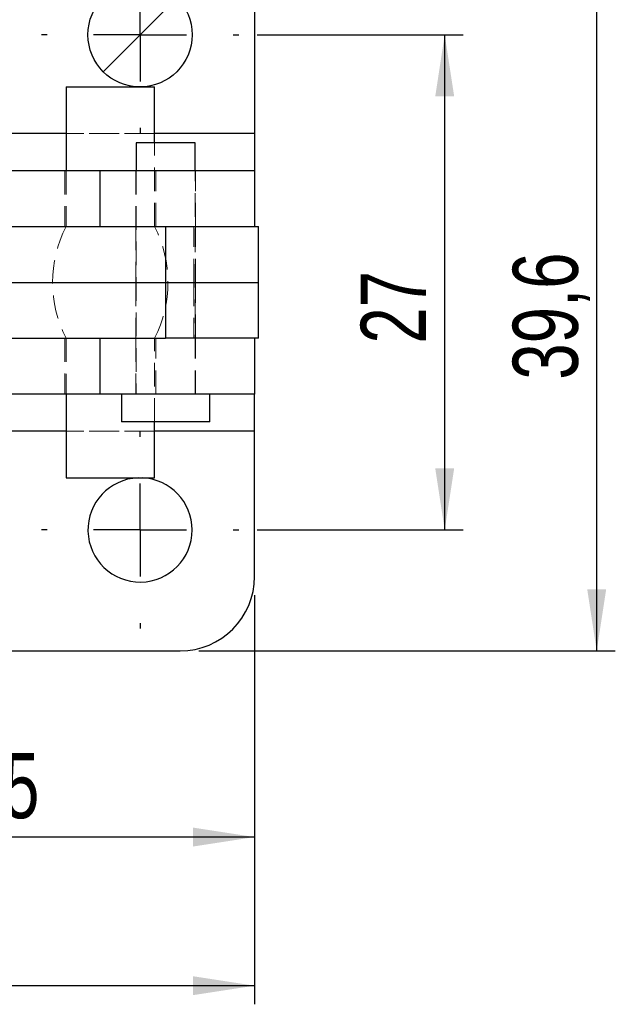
# Model space of a CAD drawing. Header units: millimetres. Extents: x 32 to 375, y 34 to 288.
# Tile 23 of 41: x 189 to 221, y 34 to 87. Entities that reach past the tile are written whole.
import ezdxf

# ---------------------------------------------------------------- set-up
doc = ezdxf.new("R2010")
doc.units = ezdxf.units.MM
doc.linetypes.add('HIDDEN', pattern=[1.905, 1.27, -0.635])
doc.layers.add('FORMATO', color=179, linetype='Continuous')
doc.styles.add('SLDTEXTSTYLE0', font='TXT', dxfattribs={"width": 0.75})
doc.dimstyles.new('SLDDIMSTYLE0', dxfattribs={"dimtxt": 3.5, "dimasz": 3.302, "dimexe": 0, "dimexo": 0.0625, "dimgap": 0.875, "dimtad": 1, "dimdec": 0, "dimrnd": 1e-09, "dimzin": 12, "dimdsep": 46, "dimtxsty": 'SLDTEXTSTYLE0', "dimsah": 1, "dimcen": 0.09, "dimadec": 0, "dimazin": 3, "dimtfac": 1, "dimtdec": 0, "dimtofl": 0, "dimtmove": 0, "dimatfit": 3, "dimfxl": 0, "dimfrac": 2, "dimtolj": 1, "dimtzin": 12, "dimarcsym": 0})
doc.dimstyles.new('SLDDIMSTYLE1', dxfattribs={"dimtxt": 3.5, "dimasz": 3.302, "dimexe": 0, "dimexo": 0.0625, "dimgap": 0.875, "dimtad": 1, "dimdec": 3, "dimrnd": 1e-09, "dimzin": 12, "dimdsep": 46, "dimtxsty": 'SLDTEXTSTYLE0', "dimsah": 1, "dimcen": 0.09, "dimadec": 0, "dimazin": 3, "dimtfac": 1, "dimtdec": 3, "dimtofl": 0, "dimtmove": 0, "dimatfit": 3, "dimfxl": 0, "dimfrac": 2, "dimtolj": 1, "dimtzin": 12, "dimarcsym": 0})
doc.dimstyles.new('SLDDIMSTYLE2', dxfattribs={"dimtxt": 3.5, "dimasz": 3.302, "dimexe": 0, "dimexo": 0.0625, "dimgap": 0.875, "dimtad": 1, "dimdec": 3, "dimrnd": 1e-09, "dimzin": 12, "dimdsep": 46, "dimtxsty": 'SLDTEXTSTYLE0', "dimblk1": 'NONE', "dimsah": 1, "dimcen": 0, "dimadec": 0, "dimazin": 3, "dimtfac": 1, "dimtdec": 3, "dimtmove": 0, "dimatfit": 3, "dimldrblk": 'NONE', "dimfxl": 0, "dimfrac": 2, "dimtolj": 1, "dimtzin": 12, "dimarcsym": 0})

# ---------------------------------------------------------------- blocks, each defined once
blk = doc.blocks.new('_D_2')
at = {"layer": 'FORMATO'}
for p, q in [((201.484, 85.847), (212.554, 85.847)), ((211.554, 59.247), (211.554, 85.847)), ((201.484, 59.247), (212.554, 59.247))]:
    blk.add_line(p, q, dxfattribs=at)
for points in [[(211.554, 85.847), (211.046, 82.545), (212.062, 82.545)], [(211.554, 59.247), (212.062, 62.549), (211.046, 62.549)]]:
    blk.add_solid(points, dxfattribs=at)
at = {"layer": 'FORMATO', "insert": (207.042, 69.26), "char_height": 3.5, "attachment_point": 1, "rotation": 90, "style": 'SLDTEXTSTYLE0'}
blk.add_mtext('27', dxfattribs=at)
blk = doc.blocks.new('_D_3')
at = {"layer": 'FORMATO'}
for p, q in [((198.334, 92.347), (220.722, 92.347)), ((219.722, 52.747), (219.722, 92.347)), ((198.334, 52.747), (220.722, 52.747))]:
    blk.add_line(p, q, dxfattribs=at)
for points in [[(219.722, 92.347), (219.214, 89.045), (220.23, 89.045)], [(219.722, 52.747), (220.23, 56.049), (219.214, 56.049)]]:
    blk.add_solid(points, dxfattribs=at)
at = {"layer": 'FORMATO', "insert": (215.211, 67.32), "char_height": 3.5, "attachment_point": 1, "rotation": 90, "style": 'SLDTEXTSTYLE0'}
blk.add_mtext('39,6', dxfattribs=at)
blk = doc.blocks.new('_D_7')
at = {"layer": 'FORMATO'}
for p, q in [((176.334, 55.747), (176.334, 41.747)), ((201.334, 55.747), (201.334, 41.747)), ((201.334, 42.747), (176.334, 42.747))]:
    blk.add_line(p, q, dxfattribs=at)
for points in [[(176.334, 42.747), (179.636, 42.239), (179.636, 43.255)], [(201.334, 42.747), (198.032, 43.255), (198.032, 42.239)]]:
    blk.add_solid(points, dxfattribs=at)
at = {"layer": 'FORMATO', "insert": (185.87, 47.258), "char_height": 3.5, "attachment_point": 1, "style": 'SLDTEXTSTYLE0'}
blk.add_mtext('25', dxfattribs=at)
blk = doc.blocks.new('_D_8')
at = {"layer": 'FORMATO'}
for p, q in [((116.554, 68.547), (116.554, 33.762)), ((201.334, 55.747), (201.334, 33.762)), ((201.334, 34.762), (116.554, 34.762))]:
    blk.add_line(p, q, dxfattribs=at)
for points in [[(116.554, 34.762), (119.856, 34.254), (119.856, 35.27)], [(201.334, 34.762), (198.032, 35.27), (198.032, 34.254)]]:
    blk.add_solid(points, dxfattribs=at)
at = {"layer": 'FORMATO', "insert": (156.989, 39.273), "char_height": 3.5, "attachment_point": 1, "style": 'SLDTEXTSTYLE0'}
blk.add_mtext('85', dxfattribs=at)
blk = doc.blocks.new('_D_9')
at = {"layer": 'FORMATO'}
for q in [(217.766, 108.429), (193.204, 83.867)]:
    blk.add_line((197.164, 87.827), q, dxfattribs=at)
blk.add_solid([(197.164, 87.827), (199.858, 89.802), (199.139, 90.521)], dxfattribs=at)
at = {"layer": 'FORMATO', "char_height": 3.5, "attachment_point": 1, "rotation": 45, "style": 'SLDTEXTSTYLE0'}
for s, insert in [('5,6', (209.978, 107.075)), ('%%c', (206.283, 103.304))]:
    blk.add_mtext(s, dxfattribs=dict(at, insert=insert))
blk = doc.blocks.new('_NONE')
blk = doc.blocks.new('SW_CENTERMARKSYMBOL_4')
at = {"layer": 'FORMATO', "color": 0}
for p, q in [((0, 5), (0, 5.3)), ((0, 0), (0, 2.5)), ((-5, 0), (-5.3, 0)), ((0, 0), (-2.5, 0)), ((0, 0), (0, -2.5)), ((0, 0), (2.5, 0)), ((5, 0), (5.3, 0)), ((0, -5), (0, -5.3))]:
    blk.add_line(p, q, dxfattribs=at)
blk = doc.blocks.new('SW_CENTERMARKSYMBOL_5')
at = {"layer": 'FORMATO', "color": 0}
for p, q in [((0, 5), (0, 5.3)), ((0, 0), (0, 2.5)), ((-5, 0), (-5.3, 0)), ((0, 0), (-2.5, 0)), ((0, 0), (0, -2.5)), ((0, 0), (2.5, 0)), ((5, 0), (5.3, 0)), ((0, -5), (0, -5.3))]:
    blk.add_line(p, q, dxfattribs=at)

msp = doc.modelspace()

# ---------------------------------------------------------------- linework, layer by layer
at = {"color": 7, "linetype": 'Continuous', "lineweight": 25}
for p, q in [((201.333684, 88.346694), (201.333684, 80.544483)), ((191.202434, 83.044482), (191.202434, 78.544482)), ((191.202434, 83.044482), (193.583683, 83.044482)), ((193.583683, 83.044482), (195.964934, 83.044482)), ((195.964934, 80.048908), (195.964934, 83.044482)), ((201.333684, 80.544483), (201.333684, 78.544482)), ((194.966265, 80.048908), (194.966265, 78.544482)), ((198.141265, 80.048908), (194.966265, 80.048908)), ((198.141265, 78.544482), (198.141265, 80.048908)), ((193.027091, 78.544482), (186.203765, 78.544482)), ((201.333684, 78.544482), (193.027091, 78.544482)), ((201.333684, 78.544482), (201.333684, 75.546695)), ((185.393367, 75.546695), (196.553766, 75.546695)), ((196.553766, 75.546695), (196.553766, 72.546695)), ((196.553766, 75.546695), (201.553765, 75.546695)), ((201.553765, 72.546695), (201.553765, 75.546695)), ((185.689555, 72.546695), (196.553766, 72.546695)), ((196.553766, 72.546695), (201.553765, 72.546695)), ((196.553766, 72.546695), (196.553766, 69.546695)), ((201.553765, 69.546695), (201.553765, 72.546695)), ((185.393367, 69.546695), (196.553766, 69.546695)), ((201.553765, 69.546695), (196.553766, 69.546695)), ((201.333684, 69.546695), (201.333684, 66.548908)), ((193.027091, 66.548908), (186.203765, 66.548908)), ((191.202434, 66.548908), (191.202434, 62.044482)), ((201.333684, 66.548908), (193.027091, 66.548908)), ((194.178765, 66.548908), (194.178765, 65.048908)), ((198.928766, 65.048908), (198.928766, 66.548908)), ((201.333684, 64.548907), (201.333684, 66.548908)), ((198.928766, 65.048908), (194.178765, 65.048908)), ((195.964934, 62.044482), (195.964934, 65.048908)), ((201.333684, 56.746696), (201.333684, 64.548907)), ((191.202434, 62.044482), (193.583683, 62.044482)), ((193.583683, 62.044482), (195.964934, 62.044482)), ((180.333683, 52.746695), (197.333684, 52.746695))]:
    msp.add_line(p, q, dxfattribs=at)
at = {"color": 7, "linetype": 'HIDDEN', "lineweight": 18}
for p, q in [((201.333684, 80.544483), (176.333683, 80.544483)), ((195.964934, 80.544483), (191.202434, 80.544483)), ((195.964934, 75.544482), (195.964934, 80.048908)), ((191.133684, 78.544482), (191.133684, 75.544482)), ((191.202434, 78.544482), (191.202434, 75.544482)), ((194.953765, 78.544482), (194.953765, 75.544482)), ((194.966265, 78.544482), (194.966265, 66.548908)), ((196.033683, 75.544482), (196.033683, 78.544482)), ((198.141265, 66.548908), (198.141265, 78.544482)), ((198.153766, 75.544482), (198.153766, 78.544482)), ((193.027091, 75.544482), (177.586928, 75.544482)), ((193.027091, 75.546695), (193.027091, 75.544482)), ((201.333684, 75.544482), (193.027091, 75.544482)), ((194.953765, 75.546695), (194.953765, 72.546695)), ((198.071874, 72.546695), (198.071874, 75.546695)), ((198.153766, 72.546695), (198.153766, 75.546695)), ((201.333684, 75.546695), (201.333684, 75.544482)), ((194.953765, 72.546695), (194.953765, 69.546695)), ((198.071874, 72.546695), (198.071874, 69.546695)), ((198.153766, 69.546695), (198.153766, 72.546695)), ((193.027091, 69.548908), (180.221466, 69.548908)), ((191.133684, 69.548908), (191.133684, 66.548908)), ((191.202434, 69.544482), (193.583683, 69.544482)), ((191.202434, 69.544482), (191.202434, 66.548908)), ((201.333684, 69.548908), (193.027091, 69.548908)), ((193.027091, 69.548908), (193.027091, 69.546695)), ((193.583683, 69.544482), (195.964934, 69.544482)), ((194.953765, 69.548908), (194.953765, 66.548908)), ((195.964934, 65.048908), (195.964934, 69.544482)), ((196.033683, 66.548908), (196.033683, 69.548908)), ((198.153766, 66.548908), (198.153766, 69.548908)), ((201.333684, 69.548908), (201.333684, 69.546695)), ((201.333684, 64.548907), (176.333683, 64.548907)), ((195.964934, 64.548907), (191.202434, 64.548907)), ((195.294981, 62.044482), (195.072386, 62.044482))]:
    msp.add_line(p, q, dxfattribs=at)
at = {"color": 8, "linetype": 'Continuous', "lineweight": 25}
for p, q in [((191.202434, 80.544483), (186.583684, 80.544483)), ((201.333684, 80.544483), (195.964934, 80.544483)), ((193.027091, 78.544482), (193.027091, 75.546695)), ((193.027091, 69.546695), (193.027091, 66.548908)), ((191.202434, 64.548907), (186.583684, 64.548907)), ((201.333684, 64.548907), (195.964934, 64.548907))]:
    msp.add_line(p, q, dxfattribs=at)
at = {"color": 7, "linetype": 'Continuous', "lineweight": 25}
msp.add_circle((195.183683, 85.846695), 2.8, dxfattribs=at)
at = {"color": 7, "linetype": 'HIDDEN', "lineweight": 18}
for centre, start, end in [((197.103928, 72.544482), 153.0536838, 206.9463162), ((190.063439, 72.544482), 333.0536838, 26.9463162)]:
    msp.add_arc(centre, 6.620245, start, end, dxfattribs=at)
at = {"color": 7, "linetype": 'Continuous', "lineweight": 25}
for centre, radius, start, end in [((195.183683, 59.246695), 2.8, 92.278053, 0), ((195.183683, 59.246695), 2.8, 0, 87.721947), ((197.333683, 56.746695), 4, 270, 0)]:
    msp.add_arc(centre, radius, start, end, dxfattribs=at)

# ---------------------------------------------------------------- block references
at = {"layer": 'FORMATO'}
for name, p in [('SW_CENTERMARKSYMBOL_5', (195.183683, 85.846695)), ('SW_CENTERMARKSYMBOL_4', (195.183683, 59.246695))]:
    msp.add_blockref(name, p, dxfattribs=at)

# ---------------------------------------------------------------- dimensions: what is measured, and where the dimension line sits
dim = msp.add_diameter_dim_2p(p1=(193.203785, 83.866796), p2=(197.163582, 87.826594), dimstyle='SLDDIMSTYLE2', dxfattribs=at)
dim.commit()
dim.dimension.update_dxf_attribs({"geometry": '_D_9', "text_midpoint": (213.719611, 104.382622), "dimtype": 163})
for base, p1, p2, dimstyle, picture, middle in [((219.722392, 92.346695), (197.333683, 52.746695), (197.333683, 92.346695), 'SLDDIMSTYLE1', '_D_3', (219.722392, 71.845672)), ((211.553765, 85.846695), (200.483683, 59.246695), (200.483683, 85.846695), 'SLDDIMSTYLE0', '_D_2', (211.553765, 71.845672))]:
    dim = msp.add_linear_dim(base=base, p1=p1, p2=p2, angle=90, dimstyle=dimstyle, dxfattribs=at)
    dim.commit()
    dim.dimension.update_dxf_attribs({"geometry": picture, "text_midpoint": middle, "dimtype": 160})
for base, p2, dimstyle, picture, middle in [((116.553765, 34.761682), (116.553765, 69.546695), 'SLDDIMSTYLE0', '_D_8', (159.575607, 34.761682)), ((176.333683, 42.746695), (176.333683, 56.746695), 'SLDDIMSTYLE1', '_D_7', (188.456213, 42.746695))]:
    dim = msp.add_linear_dim(base=base, p1=(201.333683, 56.746695), p2=p2, dimstyle=dimstyle, dxfattribs=at)
    dim.commit()
    dim.dimension.update_dxf_attribs({"geometry": picture, "text_midpoint": middle, "dimtype": 160})

doc.saveas('drawing.dxf')
